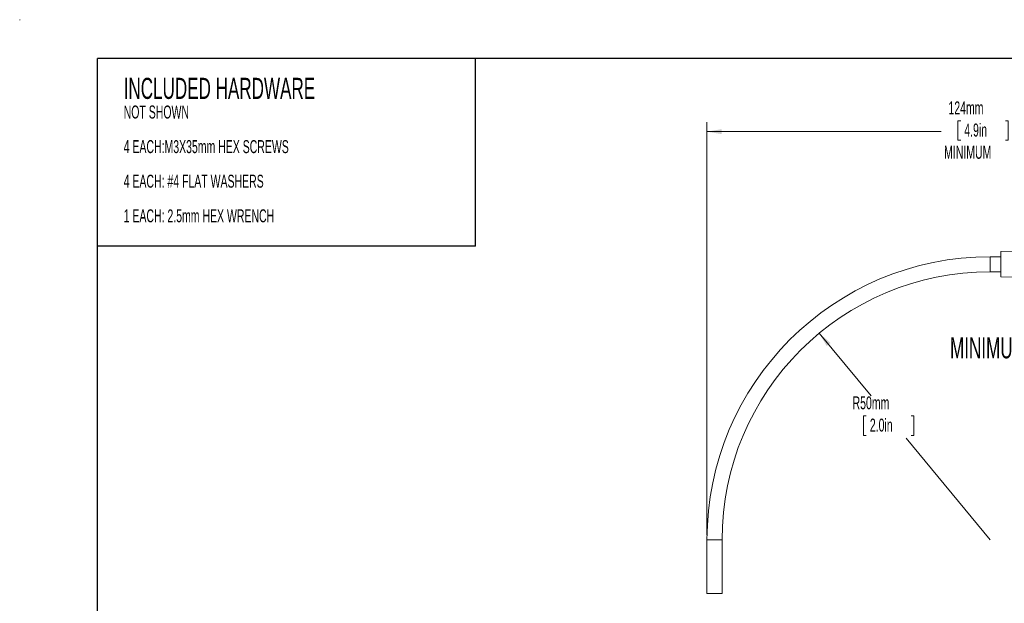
# Paper-space layout 'Sheet1' of a CAD drawing. Header units: millimetres. Extents: x 0 to 4318, y 0 to 2794.
# Tile 20 of 69: x 0 to 1606, y 1842 to 2794. Entities that reach past the tile are written whole.
import ezdxf

# ---------------------------------------------------------------- set-up
doc = ezdxf.new("R2010")
doc.units = ezdxf.units.MM
doc.header["$LTSCALE"] = 5
doc.styles.add('SLDTEXTSTYLE0', font='TXT', dxfattribs={"width": 0.605})
doc.dimstyles.new('SLDDIMSTYLE1', dxfattribs={"dimtxt": 20.546549, "dimasz": 23.8125, "dimexe": 0, "dimexo": 0.0625, "dimgap": 5.136637, "dimtad": 0, "dimtih": 1, "dimtoh": 1, "dimdec": 0, "dimlfac": 0.114286, "dimrnd": 1e-09, "dimzin": 12, "dimdsep": 46, "dimtxsty": 'SLDTEXTSTYLE0', "dimsah": 1, "dimcen": 0.09, "dimadec": 0, "dimazin": 3, "dimtfac": 1, "dimtdec": 3, "dimtofl": 0, "dimtmove": 0, "dimatfit": 3, "dimfxl": 1, "dimfrac": 2, "dimtolj": 1, "dimtzin": 12, "dimarcsym": 0})
doc.dimstyles.new('SLDDIMSTYLE7', dxfattribs={"dimtxt": 20.546549, "dimasz": 23.8125, "dimexe": 0, "dimexo": 0.0625, "dimgap": 5.136637, "dimtad": 0, "dimtih": 1, "dimtoh": 1, "dimdec": 0, "dimlfac": 0.114286, "dimrnd": 1e-09, "dimzin": 12, "dimdsep": 46, "dimtxsty": 'SLDTEXTSTYLE0', "dimsah": 1, "dimcen": 0, "dimadec": 0, "dimazin": 3, "dimtfac": 1, "dimtdec": 3, "dimtofl": 0, "dimtmove": 0, "dimatfit": 3, "dimfxl": 1, "dimfrac": 2, "dimtolj": 1, "dimtzin": 12, "dimarcsym": 0})

# ---------------------------------------------------------------- blocks, each defined once
blk = doc.blocks.new('SW_NOTE_5')
at = {"color": 0, "linetype": 'Continuous', "lineweight": 0, "attachment_point": 1, "style": 'SLDTEXTSTYLE0'}
for s, insert, char_height in [('INCLUDED HARDWARE', (0, 44.3), 34.396), ('NOT SHOWN', (0, -0.9), 21.17), ('4 EACH:M3X35mm HEX SCREWS', (0, -57.4), 21.167), ('4 EACH: #4 FLAT WASHERS', (0, -113.8), 21.167), ('1 EACH: 2.5mm HEX WRENCH', (0, -170.3), 21.167)]:
    blk.add_mtext(s, dxfattribs=dict(at, insert=insert, char_height=char_height))
blk = doc.blocks.new('_D_12')
at = {"color": 7, "linetype": 'Continuous', "lineweight": 0}
for p, q in [((1120.9, 1952.8), (1120.9, 2626.5)), ((1534.6, 2628.7), (1529.9, 2628.7)), ((1529.9, 2628.7), (1529.9, 2597.2)), ((1607.6, 2628.7), (1612.3, 2628.7)), ((1612.3, 2628.7), (1612.3, 2597.2)), ((2209.3, 2529.5), (2209.3, 2626.5)), ((1120.9, 2611.3), (1502.9, 2611.3)), ((2209.3, 2611.3), (1639.3, 2611.3)), ((1529.9, 2597.2), (1534.6, 2597.2)), ((1612.3, 2597.2), (1607.6, 2597.2))]:
    blk.add_line(p, q, dxfattribs=at)
for points in [[(1120.9, 2611.3), (1144.7, 2607.3), (1144.7, 2615.3)], [(2209.3, 2611.3), (2185.5, 2615.3), (2185.5, 2607.3)]]:
    blk.add_solid(points, dxfattribs=at)
at = {"color": 7, "linetype": 'Continuous', "lineweight": 0, "char_height": 21.17, "attachment_point": 1, "style": 'SLDTEXTSTYLE0'}
for s, insert in [('124mm', (1514.7, 2660.7, 40.4)), ('4.9in', (1540.5, 2624.5, 40.4)), ('MINIMUM', (1507.6, 2588.2, 40.4))]:
    blk.add_mtext(s, dxfattribs=dict(at, insert=insert))
blk = doc.blocks.new('_D_13')
at = {"color": 7, "linetype": 'Continuous', "lineweight": 0}
for p, q in [((1304, 2282.3), (1388.5, 2180.2)), ((1380.6, 2147.3), (1375.9, 2147.3)), ((1375.9, 2147.3), (1375.9, 2115.7)), ((1453.6, 2147.3), (1458.3, 2147.3)), ((1458.3, 2147.3), (1458.3, 2115.7)), ((1375.9, 2115.7), (1380.6, 2115.7)), ((1582.9, 1945.2), (1445.7, 2111)), ((1458.3, 2115.7), (1453.6, 2115.7))]:
    blk.add_line(p, q, dxfattribs=at)
blk.add_solid([(1304, 2282.3), (1316.1, 2261.5), (1322.3, 2266.5)], dxfattribs=at)
at = {"color": 7, "linetype": 'Continuous', "lineweight": 0, "char_height": 21.17, "attachment_point": 1, "style": 'SLDTEXTSTYLE0'}
for s, insert in [('R50mm', (1358.3, 2179.3, 40.4)), ('2.0in', (1386.5, 2143, 40.4))]:
    blk.add_mtext(s, dxfattribs=dict(at, insert=insert))

psp = doc.layouts.new('Sheet1')

# ---------------------------------------------------------------- linework, layer by layer
at = {"color": 7, "linetype": 'Continuous', "lineweight": 15}
for p, q in [((0, 2793.36), (0, 2794)), ((0, 2794), (0.64, 2794)), ((1889.25, 2422.19), (1600.32, 2415.53)), ((1600.32, 2415.53), (1600.32, 2374.41)), ((1600.32, 2407.22), (1582.87, 2407.22)), ((1582.87, 2382.72), (1582.87, 2407.22)), ((1582.87, 2382.72), (1600.32, 2382.72)), ((1600.32, 2374.41), (1889.25, 2367.74)), ((1120.87, 1945.22), (1120.87, 1857.72)), ((1145.37, 1857.72), (1145.37, 1945.22))]:
    psp.add_line(p, q, dxfattribs=at)
at = {"color": 7, "linetype": 'Continuous', "lineweight": 30}
for p, q in [((127, 63.5), (127, 2730.5)), ((4191, 2730.5), (127, 2730.5)), ((743.3, 2424.67), (743.3, 2730.5)), ((743.3, 2424.67), (127, 2424.67))]:
    psp.add_line(p, q, dxfattribs=at)
at = {"color": 7, "linetype": 'Continuous', "lineweight": 15, "flags": 128}
for points in [[(1145.37, 1945.22), (1144.44, 1945.22), (1141.79, 1945.22), (1137.81, 1945.22), (1133.12, 1945.22), (1128.44, 1945.22), (1124.46, 1945.22), (1121.81, 1945.22), (1120.87, 1945.22), (1120.87, 1945.22)], [(1145.37, 1857.72), (1144.44, 1857.72), (1141.79, 1857.72), (1137.81, 1857.72), (1133.12, 1857.72), (1128.44, 1857.72), (1124.46, 1857.72), (1121.81, 1857.72), (1120.87, 1857.72), (1121.81, 1857.72), (1124.46, 1857.72), (1128.44, 1857.72), (1133.12, 1857.72), (1137.81, 1857.72), (1141.79, 1857.72), (1144.44, 1857.72), (1145.37, 1857.72)], [(1142.31, 1857.72), (1141.61, 1857.72), (1139.62, 1857.72), (1136.64, 1857.72), (1133.12, 1857.72), (1129.61, 1857.72), (1126.63, 1857.72), (1124.63, 1857.72), (1123.94, 1857.72), (1124.63, 1857.72), (1126.63, 1857.72), (1129.61, 1857.72), (1133.12, 1857.72), (1136.64, 1857.72), (1139.62, 1857.72), (1141.61, 1857.72), (1142.31, 1857.72)]]:
    psp.add_lwpolyline(points, dxfattribs=at)
at = {"color": 7, "linetype": 'Continuous', "lineweight": 15}
for radius in [462, 437.5]:
    psp.add_arc((1582.87, 1945.22), radius, 90, 180, dxfattribs=at)

# ---------------------------------------------------------------- block references
at = {"color": 7, "linetype": 'Continuous', "lineweight": 0}
psp.add_blockref('SW_NOTE_5', (169.57, 2654.81), dxfattribs=at)

# ---------------------------------------------------------------- texts
at = {"color": 7, "linetype": 'Continuous', "lineweight": 0, "insert": (1517.28, 2275.69), "char_height": 34.3958, "attachment_point": 1, "style": 'SLDTEXTSTYLE0'}
psp.add_mtext('MINIMUM BEND RADIUS', dxfattribs=at)

# ---------------------------------------------------------------- dimensions: what is measured, and where the dimension line sits
at = {"color": 7, "linetype": 'Continuous', "lineweight": 0}
dim = psp.add_linear_dim(base=(2209.29, 2611.3), p1=(1120.87, 1945.22), p2=(2209.29, 2521.84), text='<>\\PMINIMUM', dimstyle='SLDDIMSTYLE1', dxfattribs=at)
dim.commit()
dim.dimension.update_dxf_attribs({"geometry": '_D_12', "text_midpoint": (1571.1, 2611.3), "dimtype": 160})
dim = psp.add_radius_dim(center=(1582.87, 1945.22), mpoint=(1304.03, 2282.34), dimstyle='SLDDIMSTYLE7', dxfattribs=at)
dim.commit()
dim.dimension.update_dxf_attribs({"geometry": '_D_13', "text_midpoint": (1417.1, 2145.64), "dimtype": 164})

doc.saveas('drawing.dxf')
